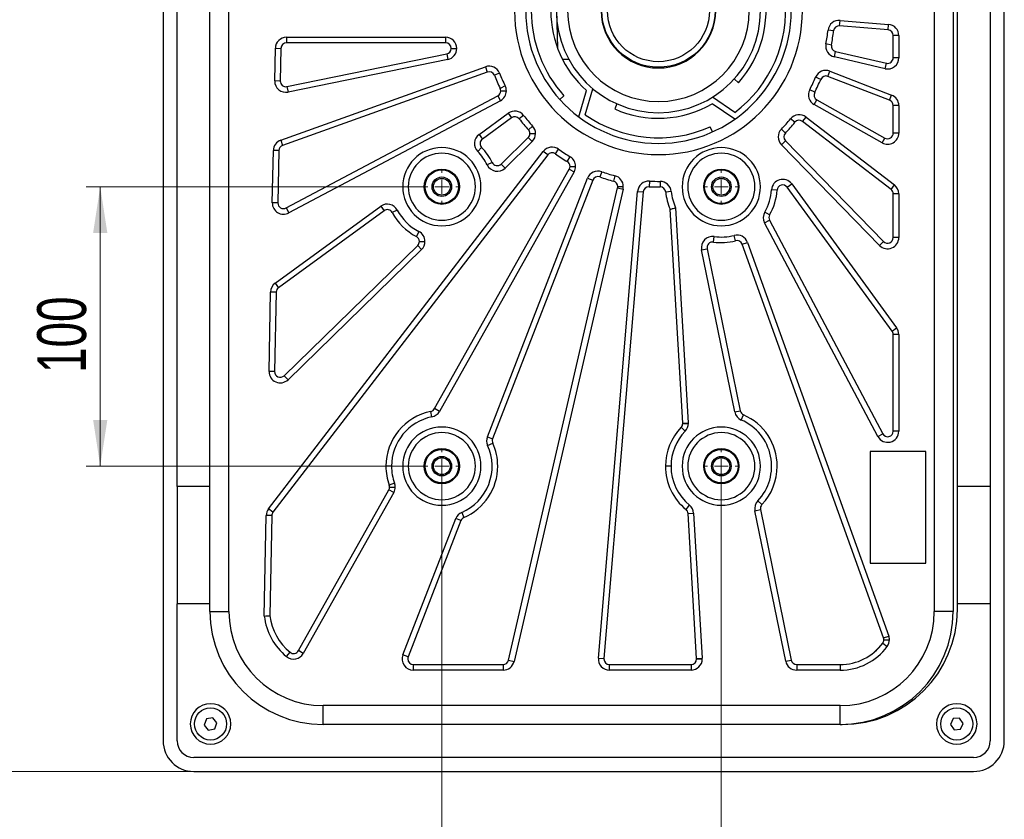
# Model space of a CAD drawing. Header units: millimetres. Extents: x 8 to 415, y 1 to 292.
# Tile 3 of 9: x 56 to 127, y 153 to 210. Entities that reach past the tile are written whole.
import ezdxf

# ---------------------------------------------------------------- set-up
doc = ezdxf.new("R2010")
doc.units = ezdxf.units.MM
doc.styles.add('SLDTEXTSTYLE1', font='TXT', dxfattribs={"width": 0.7})
doc.dimstyles.new('SLDDIMSTYLE0', dxfattribs={"dimtxt": 3.5, "dimasz": 3.302, "dimexe": 0, "dimexo": 0.0625, "dimgap": 0.875, "dimtad": 2, "dimlfac": 5, "dimrnd": 1e-09, "dimzin": 12, "dimdsep": 46, "dimtxsty": 'SLDTEXTSTYLE1', "dimsah": 1, "dimcen": 0.09, "dimadec": 0, "dimazin": 3, "dimtfac": 1, "dimtdec": 3, "dimtofl": 0, "dimtmove": 0, "dimatfit": 3, "dimfxl": 0, "dimfrac": 2, "dimtolj": 1, "dimtzin": 12, "dimarcsym": 0})

# ---------------------------------------------------------------- blocks, each defined once
blk = doc.blocks.new('_D')
at = {"color": 7, "linetype": 'Continuous', "lineweight": 0}
for p, q in [((68.88, 248.495), (47.68, 248.495)), ((48.68, 248.495), (48.68, 156.295)), ((68.88, 156.295), (47.68, 156.295))]:
    blk.add_line(p, q, dxfattribs=at)
at = {"color": 7, "linetype": 'Continuous', "lineweight": 18}
for points in [[(48.68, 248.495), (48.172, 245.193), (49.188, 245.193)], [(48.68, 156.295), (49.188, 159.597), (48.172, 159.597)]]:
    blk.add_solid(points, dxfattribs=at)
at = {"color": 7, "linetype": 'Continuous', "lineweight": 18, "insert": (44.168, 198.895), "char_height": 3.5, "attachment_point": 1, "rotation": 90, "style": 'SLDTEXTSTYLE1'}
blk.add_mtext('461', dxfattribs=at)
blk = doc.blocks.new('_D_2')
at = {"color": 7, "linetype": 'Continuous', "lineweight": 0}
for p, q in [((85.43, 198.145), (61.185, 198.145)), ((62.185, 198.145), (62.185, 178.145)), ((85.43, 178.145), (61.185, 178.145))]:
    blk.add_line(p, q, dxfattribs=at)
at = {"color": 7, "linetype": 'Continuous', "lineweight": 18}
for points in [[(62.185, 198.145), (61.677, 194.843), (62.693, 194.843)], [(62.185, 178.145), (62.693, 181.447), (61.677, 181.447)]]:
    blk.add_solid(points, dxfattribs=at)
at = {"color": 7, "linetype": 'Continuous', "lineweight": 18, "insert": (57.673, 184.82), "char_height": 3.5, "attachment_point": 1, "rotation": 90, "style": 'SLDTEXTSTYLE1'}
blk.add_mtext('100', dxfattribs=at)
blk = doc.blocks.new('_D_3')
at = {"color": 7, "linetype": 'Continuous', "lineweight": 0}
for p, q in [((86.63, 178.145), (86.63, 146.737)), ((106.63, 178.145), (106.63, 146.737)), ((86.63, 147.737), (106.63, 147.737))]:
    blk.add_line(p, q, dxfattribs=at)
at = {"color": 7, "linetype": 'Continuous', "lineweight": 18}
for points in [[(86.63, 147.737), (89.932, 147.229), (89.932, 148.245)], [(106.63, 147.737), (103.328, 148.245), (103.328, 147.229)]]:
    blk.add_solid(points, dxfattribs=at)
at = {"color": 7, "linetype": 'Continuous', "lineweight": 18, "insert": (93.305, 152.248), "char_height": 3.5, "attachment_point": 1, "style": 'SLDTEXTSTYLE1'}
blk.add_mtext('100', dxfattribs=at)
blk = doc.blocks.new('SW_CENTERMARKSYMBOL_0')
at = {"color": 0, "linetype": 'Continuous', "lineweight": 18}
for p, q in [((0, 1), (0, 1.2)), ((-1, 0), (-1.2, 0)), ((0, 0), (-0.5, 0)), ((0, 0), (0, 0.5)), ((0, 0), (0, -0.5)), ((0, 0), (0.5, 0)), ((1, 0), (1.2, 0)), ((0, -1), (0, -1.2))]:
    blk.add_line(p, q, dxfattribs=at)
blk = doc.blocks.new('SW_CENTERMARKSYMBOL_1')
at = {"color": 0, "linetype": 'Continuous', "lineweight": 18}
for p, q in [((0, 1), (0, 1.2)), ((-1, 0), (-1.2, 0)), ((0, 0), (-0.5, 0)), ((0, 0), (0, 0.5)), ((0, 0), (0, -0.5)), ((0, 0), (0.5, 0)), ((1, 0), (1.2, 0)), ((0, -1), (0, -1.2))]:
    blk.add_line(p, q, dxfattribs=at)
blk = doc.blocks.new('SW_CENTERMARKSYMBOL_2')
at = {"color": 0, "linetype": 'Continuous', "lineweight": 18}
for p, q in [((0, 1), (0, 1.2)), ((-1, 0), (-1.2, 0)), ((0, 0), (-0.5, 0)), ((0, 0), (0, 0.5)), ((0, 0), (0, -0.5)), ((0, 0), (0.5, 0)), ((1, 0), (1.2, 0)), ((0, -1), (0, -1.2))]:
    blk.add_line(p, q, dxfattribs=at)
blk = doc.blocks.new('SW_CENTERMARKSYMBOL_3')
at = {"color": 0, "linetype": 'Continuous', "lineweight": 18}
for p, q in [((0, 1), (0, 1.2)), ((-1, 0), (-1.2, 0)), ((0, 0), (-0.5, 0)), ((0, 0), (0, 0.5)), ((0, 0), (0, -0.5)), ((0, 0), (0.5, 0)), ((1, 0), (1.2, 0)), ((0, -1), (0, -1.2))]:
    blk.add_line(p, q, dxfattribs=at)

msp = doc.modelspace()

# ---------------------------------------------------------------- linework, layer by layer
at = {"color": 7, "linetype": 'Continuous', "lineweight": 25}
for p, q in [((66.68, 246.2949), (66.68, 158.4949)), ((126.88, 158.4949), (126.88, 246.2949)), ((70.04, 167.7449), (70.04, 236.7449)), ((71.39, 167.7449), (71.39, 236.7449)), ((121.87, 236.7449), (121.87, 167.7449)), ((123.22, 236.7449), (123.22, 167.7449)), ((67.68, 176.6949), (67.68, 228.0949)), ((123.52, 176.6949), (123.52, 228.0949)), ((125.88, 228.0949), (125.88, 176.6949)), ((94.8077, 211.5145), (94.8958, 208.1075)), ((115.0946, 209.6544), (115.1281, 210.053)), ((115.1281, 210.053), (118.5971, 209.7612)), ((114.6637, 209.3016), (114.2663, 209.3473)), ((118.5635, 209.3626), (115.0946, 209.6544)), ((118.5635, 209.3626), (118.5971, 209.7612)), ((75.5155, 208.8396), (75.5155, 208.4396)), ((75.5155, 208.8396), (86.9014, 208.8396)), ((86.9014, 208.8396), (86.9014, 208.4396)), ((119.33, 208.964), (118.93, 208.964)), ((118.93, 207.3722), (118.93, 208.964)), ((119.33, 208.964), (119.33, 207.3722)), ((74.6701, 205.7179), (74.7156, 208.0551)), ((74.7156, 208.0551), (75.1155, 208.0473)), ((75.1155, 208.0473), (75.07, 205.7101)), ((86.9014, 208.4396), (75.5155, 208.4396)), ((87.3014, 208.0396), (87.7014, 208.0396)), ((114.505, 208.2881), (114.1126, 208.366)), ((75.55, 205.3104), (86.9815, 207.6477)), ((87.0617, 207.2558), (75.6302, 204.9185)), ((86.9815, 207.6477), (87.0617, 207.2558)), ((95.2607, 207.2661), (95.706, 207.2776)), ((114.7175, 207.4307), (114.8074, 207.8204)), ((118.3502, 206.5927), (114.7175, 207.4307)), ((114.8074, 207.8204), (118.4401, 206.9824)), ((119.33, 207.3722), (118.93, 207.3722)), ((75.1027, 201.4729), (89.7489, 206.7277)), ((89.7489, 206.7277), (89.884, 206.3512)), ((118.3502, 206.5927), (118.4401, 206.9824)), ((89.884, 206.3512), (75.2378, 201.0964)), ((90.7635, 206.2679), (90.3913, 206.1213)), ((107.555, 205.8603), (107.8522, 205.5926)), ((113.7493, 205.8289), (113.3809, 205.9848)), ((114.2622, 206.046), (114.4066, 206.419)), ((118.6745, 204.3371), (114.2622, 206.046)), ((114.4066, 206.419), (118.8189, 204.7101)), ((75.07, 205.7101), (74.6701, 205.7179)), ((75.55, 205.3104), (75.6302, 204.9185)), ((91.1647, 205.3593), (90.8057, 205.183)), ((96.8948, 203.3017), (97.4279, 205.161)), ((113.3115, 204.9012), (112.957, 205.0865)), ((75.4873, 196.627), (90.634, 204.6532)), ((90.634, 204.6532), (90.8212, 204.2997)), ((90.8467, 205.0066), (91.2467, 205.0066)), ((95.0701, 204.3882), (95.3674, 204.6558)), ((96.4331, 203.1426), (96.9733, 205.0267)), ((107.5912, 203.4658), (105.9876, 204.5474)), ((113.2739, 204.0186), (113.47, 204.3673)), ((113.47, 204.3673), (118.3339, 201.6317)), ((118.6745, 204.3371), (118.8189, 204.7101)), ((90.8212, 204.2997), (75.6746, 196.2735)), ((99.1608, 204.076), (98.9981, 203.7106)), ((107.5998, 202.9776), (105.9749, 204.0736)), ((118.1379, 201.2831), (113.2739, 204.0186)), ((118.93, 201.9804), (118.93, 203.9641)), ((119.33, 203.9641), (118.93, 203.9641)), ((119.33, 203.9641), (119.33, 201.9804)), ((89.2933, 201.879), (91.3822, 203.4023)), ((91.6179, 203.0791), (89.529, 201.5558)), ((91.3822, 203.4023), (91.6179, 203.0791)), ((92.4852, 203.2469), (92.1694, 203.0014)), ((111.8936, 202.7545), (111.5841, 203.0078)), ((112.4469, 202.8183), (112.6906, 203.1355)), ((112.6906, 203.1355), (119.0174, 198.2746)), ((93.1262, 202.4882), (92.8314, 202.2178)), ((105.994, 202.0662), (105.8313, 202.4317)), ((111.2122, 201.9877), (110.9243, 202.2654)), ((118.7737, 197.9574), (112.4469, 202.8183)), ((89.2933, 201.879), (89.529, 201.5558)), ((90.8738, 199.7671), (92.8159, 201.6611)), ((92.8159, 201.6611), (93.0952, 201.3748)), ((92.9366, 201.9475), (93.3366, 201.9475)), ((118.1379, 201.2831), (118.3339, 201.6317)), ((119.33, 201.9804), (118.93, 201.9804)), ((75.1027, 201.4729), (75.2378, 201.0964)), ((89.4797, 200.9519), (89.1947, 200.6712)), ((93.0952, 201.3748), (91.1531, 199.4807)), ((94.7545, 200.5089), (94.9883, 200.8334)), ((110.9275, 201.1515), (111.2138, 201.4308)), ((117.9573, 193.9434), (110.9275, 201.1515)), ((111.2138, 201.4308), (118.2437, 194.2227)), ((74.2296, 175.0876), (93.8862, 200.6717)), ((74.5002, 196.996), (74.573, 200.7355)), ((94.2034, 200.428), (74.5468, 174.8439)), ((74.9729, 200.7277), (74.573, 200.7355)), ((74.9729, 200.7277), (74.9001, 196.9882)), ((94.2034, 200.428), (93.8862, 200.6717)), ((95.6104, 199.9435), (95.8171, 200.286)), ((86.1113, 182.2625), (95.7524, 199.405)), ((90.2341, 199.88), (89.8737, 199.7065)), ((90.8738, 199.7671), (91.1531, 199.4807)), ((95.7524, 199.405), (96.101, 199.2089)), ((95.8037, 199.6011), (96.2037, 199.6011)), ((96.101, 199.2089), (86.46, 182.0664)), ((89.8908, 180.2519), (97.0581, 198.7572)), ((97.0581, 198.7572), (97.4311, 198.6128)), ((98.07, 199.2228), (97.9371, 198.8456)), ((99.0195, 198.9311), (98.9176, 198.5443)), ((97.4311, 198.6128), (90.2638, 180.1074)), ((91.4055, 164.255), (99.2055, 198.0675)), ((99.2055, 198.0675), (99.5953, 197.9776)), ((99.2158, 198.1575), (99.6158, 198.1575)), ((101.4806, 198.5457), (101.4593, 198.1463)), ((102.2424, 198.529), (102.246, 198.129)), ((111.3448, 198.1087), (111.668, 198.3444)), ((118.8532, 187.8125), (111.3448, 198.1087)), ((111.668, 198.3444), (119.1764, 188.0481)), ((118.7737, 197.9574), (119.0174, 198.2746)), ((99.5953, 197.9776), (91.7953, 164.1651)), ((97.8312, 164.412), (100.6409, 197.8139)), ((101.0395, 197.7804), (98.2298, 164.3785)), ((100.6409, 197.8139), (101.0395, 197.7804)), ((103.0461, 197.8046), (102.6479, 197.7668)), ((110.6224, 197.8978), (110.2231, 197.9225)), ((118.93, 194.502), (118.93, 197.6402)), ((119.33, 197.6402), (118.93, 197.6402)), ((119.33, 197.6402), (119.33, 194.502)), ((74.9001, 196.9882), (74.5002, 196.996)), ((74.7042, 191.2401), (82.2606, 196.7505)), ((75.4873, 196.627), (75.6746, 196.2735)), ((82.2606, 196.7505), (82.4963, 196.4273)), ((103.3625, 196.6337), (104.2691, 181.2543)), ((82.4963, 196.4273), (74.9399, 190.9169)), ((83.4407, 196.4751), (83.0863, 196.2896)), ((103.8698, 181.2308), (102.9676, 196.5367)), ((110.0868, 196.1324), (109.7412, 196.3336)), ((109.7256, 195.5565), (110.0791, 195.7438)), ((117.8231, 180.2753), (109.7256, 195.5565)), ((110.0791, 195.7438), (118.1766, 180.4626)), ((84.9878, 194.9413), (84.8053, 194.5854)), ((106.0618, 194.1855), (106.1186, 194.5814)), ((107.6502, 194.2772), (107.5482, 194.664)), ((119.33, 194.502), (118.93, 194.502)), ((75.3441, 184.6214), (84.9021, 193.9431)), ((84.9021, 193.9431), (85.1814, 193.6567)), ((85.0228, 194.2294), (85.4228, 194.2294)), ((108.1287, 194.0255), (108.5052, 194.1606)), ((118.2365, 165.8533), (108.1287, 194.0255)), ((108.5052, 194.1606), (118.613, 165.9884)), ((117.9573, 193.9434), (118.2437, 194.2227)), ((85.1814, 193.6567), (75.6234, 184.3351)), ((105.2212, 193.6293), (105.6131, 193.7094)), ((107.5943, 182.0225), (105.2212, 193.6293)), ((105.6131, 193.7094), (107.9862, 182.1026)), ((74.7042, 191.2401), (74.9399, 190.9169)), ((74.265, 184.9234), (74.3757, 190.6093)), ((74.7757, 190.6015), (74.3757, 190.6093)), ((74.7757, 190.6015), (74.6649, 184.9156)), ((118.8532, 187.8125), (119.1764, 188.0481)), ((118.93, 180.6499), (118.93, 187.5768)), ((119.33, 187.5768), (118.93, 187.5768)), ((119.33, 187.5768), (119.33, 180.6499)), ((74.6649, 184.9156), (74.265, 184.9234)), ((75.3441, 184.6214), (75.6234, 184.3351)), ((85.9204, 181.6743), (85.8415, 182.0664)), ((86.46, 182.0664), (86.1113, 182.2625)), ((107.5943, 182.0225), (107.9862, 182.1026)), ((108.0603, 181.4486), (108.2192, 181.8157)), ((103.8698, 181.2308), (104.2691, 181.2543)), ((103.8705, 181.2072), (104.2705, 181.2072)), ((103.7578, 180.9288), (104.045, 180.6504)), ((117.8231, 180.2753), (118.1766, 180.4626)), ((119.33, 180.6499), (118.93, 180.6499)), ((89.8908, 180.2519), (90.2638, 180.1074)), ((89.9083, 179.6324), (90.2726, 179.7977)), ((121.27, 179.2049), (117.27, 179.2049)), ((117.27, 179.2049), (117.27, 171.2049)), ((121.27, 171.2049), (121.27, 179.2049)), ((83.03, 178.1449), (82.63, 178.1449)), ((103.03, 178.1449), (102.63, 178.1449)), ((83.2455, 176.9181), (82.8694, 176.7818)), ((70.04, 176.6949), (67.68, 176.6949)), ((67.68, 176.6949), (67.68, 168.2949)), ((76.3696, 164.9409), (82.842, 176.4494)), ((83.1907, 176.2533), (76.7182, 164.7448)), ((83.1907, 176.2533), (82.842, 176.4494)), ((82.8934, 176.6455), (83.2934, 176.6455)), ((125.88, 176.6949), (123.52, 176.6949)), ((123.52, 168.2949), (123.52, 176.6949)), ((125.88, 176.6949), (125.88, 168.2949)), ((109.2422, 175.6678), (109.5325, 175.3925)), ((74.5468, 174.8439), (74.2296, 175.0876)), ((88.0511, 174.8373), (88.209, 174.4698)), ((104.1047, 175.0428), (104.3573, 175.353)), ((104.2515, 174.7562), (104.6508, 174.7797)), ((104.8639, 164.3685), (104.2515, 174.7562)), ((104.6508, 174.7797), (105.2632, 164.392)), ((109.0389, 174.957), (109.4308, 175.0372)), ((111.2415, 164.1847), (109.0389, 174.957)), ((109.4308, 175.0372), (111.6333, 164.2648)), ((73.924, 167.4211), (74.0642, 174.6157)), ((74.4641, 174.6079), (74.0642, 174.6157)), ((74.4641, 174.6079), (74.3245, 167.4404)), ((83.8418, 164.6339), (87.6209, 174.3912)), ((87.9939, 174.2467), (84.2148, 164.4894)), ((87.9939, 174.2467), (87.6209, 174.3912)), ((117.27, 171.2049), (121.27, 171.2049)), ((67.68, 158.4949), (67.68, 168.2949)), ((70.04, 168.2949), (67.68, 168.2949)), ((70.04, 167.7449), (71.39, 167.7449)), ((123.22, 167.7449), (121.87, 167.7449)), ((125.88, 168.2949), (123.52, 168.2949)), ((123.52, 167.8949), (123.52, 168.2949)), ((125.88, 168.2949), (125.88, 158.4949)), ((118.2365, 165.8533), (118.613, 165.9884)), ((118.26, 165.7183), (118.66, 165.7183)), ((76.7182, 164.7448), (76.3696, 164.9409)), ((117.4892, 164.7659), (118.109, 165.3858)), ((118.1811, 165.4798), (118.5023, 165.2414)), ((75.5179, 164.5149), (75.7694, 164.8259)), ((84.2148, 164.4894), (83.8418, 164.6339)), ((91.4055, 164.255), (91.7953, 164.1651)), ((97.8312, 164.412), (98.2298, 164.3785)), ((104.8639, 164.3685), (105.2632, 164.392)), ((104.8645, 164.3449), (105.2645, 164.3449)), ((111.2415, 164.1847), (111.6333, 164.2648)), ((84.5878, 163.9449), (84.5878, 163.5449)), ((84.5878, 163.9449), (91.0157, 163.9449)), ((91.0157, 163.5449), (84.5878, 163.5449)), ((91.0157, 163.9449), (91.0157, 163.5449)), ((98.6284, 163.5449), (98.6284, 163.9449)), ((98.6284, 163.9449), (104.4645, 163.9449)), ((104.4645, 163.5449), (98.6284, 163.5449)), ((104.4645, 163.9449), (104.4645, 163.5449)), ((112.0252, 163.9449), (112.0252, 163.5449)), ((112.0252, 163.9449), (115.13, 163.9449)), ((115.13, 163.5449), (112.0252, 163.5449)), ((115.13, 163.9449), (115.13, 163.5449)), ((78.13, 159.6549), (78.13, 161.0049)), ((115.13, 161.0049), (78.13, 161.0049)), ((115.13, 159.6549), (115.13, 161.0049)), ((69.7848, 160.0502), (69.6248, 159.6169)), ((70.2401, 160.1282), (69.7848, 160.0502)), ((70.5353, 159.773), (70.2401, 160.1282)), ((123.2192, 160.0761), (123.0195, 159.6597)), ((123.6797, 160.1114), (123.2192, 160.0761)), ((123.9405, 159.7302), (123.6797, 160.1114)), ((69.6248, 159.6169), (69.92, 159.2617)), ((69.92, 159.2617), (70.3752, 159.3397)), ((70.3752, 159.3397), (70.5353, 159.773)), ((115.13, 159.6549), (78.13, 159.6549)), ((115.13, 159.6549), (115.28, 159.6549)), ((123.0195, 159.6597), (123.2803, 159.2785)), ((123.2803, 159.2785), (123.7408, 159.3137)), ((123.7408, 159.3137), (123.9405, 159.7302)), ((124.68, 157.2949), (68.88, 157.2949)), ((68.88, 156.2949), (124.68, 156.2949))]:
    msp.add_line(p, q, dxfattribs=at)
for centre, radius in [((102.13, 210.7449), 4.05), ((102.13, 210.7449), 3.65), ((86.63, 198.1449), 1.26), ((106.63, 198.1449), 1.26), ((86.63, 198.1449), 1.2), ((86.63, 198.1449), 0.7), ((86.63, 198.1449), 0.6), ((106.63, 198.1449), 1.2), ((106.63, 198.1449), 0.7), ((106.63, 198.1449), 0.6), ((86.63, 178.1449), 1.26), ((86.63, 178.1449), 1.2), ((106.63, 178.1449), 1.26), ((106.63, 178.1449), 1.2), ((86.63, 178.1449), 0.7), ((86.63, 178.1449), 0.6), ((106.63, 178.1449), 0.7), ((106.63, 178.1449), 0.6), ((70.08, 159.6949), 1.15), ((123.48, 159.6949), 1.15)]:
    msp.add_circle(centre, radius, dxfattribs=at)
for centre, radius, start, end in [((102.13, 210.7449), 7.7, 318, 11.955869), ((102.13, 210.7449), 9.1, 306.879314, 6), ((102.13, 210.7449), 10.3, 180, 0), ((102.13, 210.7449), 9.5, 180, 0), ((102.13, 210.7449), 9.1, 180, 222), ((102.13, 210.7449), 7.7, 180, 227.955869), ((102.13, 210.7449), 7.3, 180, 0), ((102.13, 210.7449), 6.5, 180, 0), ((102.13, 210.7449), 4.1, 180, 0), ((115.061, 209.2558), 0.8, 85.1918, 173.430808), ((102.13, 210.7449), 12.2165, 348.770974, 353.430808), ((102.13, 210.7449), 12.6165, 348.770974, 353.430808), ((115.061, 209.2558), 0.4, 85.1918, 173.430808), ((118.53, 208.964), 0.4, 0, 85.1918), ((118.53, 208.964), 0.8, 0, 85.1918), ((75.5155, 208.0396), 0.8, 90, 178.88396), ((86.9014, 208.0396), 0.8, 0, 90), ((75.5155, 208.0396), 0.4, 90, 178.88396), ((86.9014, 208.0396), 0.4, 0, 90), ((86.9014, 208.0396), 0.4, 281.555436, 0), ((86.9014, 208.0396), 0.8, 281.555436, 0), ((114.8973, 208.2102), 0.8, 168.770974, 257.009982), ((114.8973, 208.2102), 0.4, 168.770974, 257.009982), ((118.53, 207.3722), 0.8, 257.009982, 0), ((118.53, 207.3722), 0.4, 257.009982, 0), ((90.0191, 205.9747), 0.8, 21.498247, 109.737255), ((114.1177, 205.673), 0.8, 68.828164, 157.067171), ((90.0191, 205.9747), 0.4, 21.498247, 109.737255), ((102.13, 210.7449), 12.6165, 201.498247, 206.15808), ((102.13, 210.7449), 12.2165, 201.498247, 206.15808), ((102.13, 210.7449), 12.2165, 332.407338, 337.067171), ((102.13, 210.7449), 12.6165, 332.407338, 337.067171), ((114.1177, 205.673), 0.4, 68.828164, 157.067171), ((75.4699, 205.7023), 0.8, 178.88396, 281.555436), ((75.4699, 205.7023), 0.4, 178.88396, 281.555436), ((90.4467, 205.0066), 0.4, 0, 26.15808), ((90.4467, 205.0066), 0.8, 0, 26.15808), ((113.666, 204.7159), 0.8, 152.407338, 240.646346), ((90.4467, 205.0066), 0.4, 297.919073, 0), ((90.4467, 205.0066), 0.8, 297.919073, 0), ((113.666, 204.7159), 0.4, 152.407338, 240.646346), ((118.53, 203.9641), 0.4, 0, 68.828164), ((118.53, 203.9641), 0.8, 0, 68.828164), ((102.13, 210.7449), 7.7, 246, 299.955869), ((91.8536, 202.7559), 0.8, 37.861884, 126.100891), ((91.8536, 202.7559), 0.4, 37.861884, 126.100891), ((102.13, 210.7449), 12.6165, 217.861884, 222.521717), ((102.13, 210.7449), 12.2165, 217.861884, 222.521717), ((102.13, 210.7449), 9.1, 234.879314, 294), ((102.13, 210.7449), 12.2165, 316.043702, 320.703535), ((112.2032, 202.5012), 0.8, 52.464527, 140.703535), ((92.5366, 201.9475), 0.4, 0, 42.521717), ((92.5366, 201.9475), 0.8, 0, 42.521717), ((111.5002, 201.7101), 0.8, 136.043702, 224.282709), ((102.13, 210.7449), 12.6165, 316.043702, 320.703535), ((112.2032, 202.5012), 0.4, 52.464527, 140.703535), ((89.7647, 201.2326), 0.8, 126.100891, 224.567415), ((89.7647, 201.2326), 0.4, 126.100891, 224.567415), ((92.5366, 201.9475), 0.4, 314.282709, 0), ((92.5366, 201.9475), 0.8, 314.282709, 0), ((111.5002, 201.7101), 0.4, 136.043702, 224.282709), ((118.53, 201.9804), 0.8, 240.646346, 0), ((118.53, 201.9804), 0.4, 240.646346, 0), ((75.3729, 200.7199), 0.8, 109.737255, 178.88396), ((75.3729, 200.7199), 0.4, 109.737255, 178.88396), ((86.63, 198.1449), 2.8, 0, 180), ((86.63, 198.1449), 4, 25.706284, 44.567415), ((94.5206, 200.1843), 0.8, 54.22552, 142.464527), ((102.13, 210.7449), 12.2165, 234.22552, 238.885353), ((106.63, 198.1449), 2.8, 0, 180), ((86.63, 198.1449), 2.4, 0, 180), ((86.63, 198.1449), 3.6, 25.706284, 44.567415), ((94.5206, 200.1843), 0.4, 54.22552, 142.464527), ((102.13, 210.7449), 12.6165, 234.22552, 238.885353), ((95.4037, 199.6011), 0.8, 0, 58.885353), ((106.63, 198.1449), 2.4, 0, 180), ((90.5945, 200.0535), 0.8, 205.706284, 314.282709), ((90.5945, 200.0535), 0.4, 205.706284, 314.282709), ((95.4037, 199.6011), 0.4, 0, 58.885353), ((95.4037, 199.6011), 0.4, 330.646346, 0), ((95.4037, 199.6011), 0.8, 330.646346, 0), ((97.8041, 198.4683), 0.8, 70.589156, 158.828164), ((97.8041, 198.4683), 0.4, 70.589156, 158.828164), ((102.13, 210.7449), 12.6165, 250.589156, 255.248989), ((102.13, 210.7449), 12.2165, 250.589156, 255.248989), ((98.8158, 198.1575), 0.8, 0, 75.248989), ((86.63, 198.1449), 2.8, 180, 0), ((86.63, 198.1449), 2.4, 180, 0), ((98.8158, 198.1575), 0.4, 0, 75.248989), ((98.8158, 198.1575), 0.4, 347.009982, 0), ((98.8158, 198.1575), 0.8, 347.009982, 0), ((101.4381, 197.7469), 0.8, 86.952793, 175.1918), ((101.4381, 197.7469), 0.4, 86.952793, 175.1918), ((102.13, 210.7449), 12.6165, 266.952793, 270.526914), ((102.13, 210.7449), 12.2165, 266.952793, 270.526914), ((102.2497, 197.729), 0.8, 5.424215, 90.526914), ((102.2497, 197.729), 0.4, 5.424215, 90.526914), ((106.63, 198.1449), 2.8, 180, 0), ((106.63, 198.1449), 2.4, 180, 0), ((111.0216, 197.873), 0.8, 36.100891, 176.457212), ((111.0216, 197.873), 0.4, 36.100891, 176.457212), ((118.53, 197.6402), 0.8, 0, 52.464527), ((106.63, 198.1449), 4, 185.424215, 203.707566), ((106.63, 198.1449), 3.6, 185.424215, 204.820159), ((106.63, 198.1449), 3.6, 329.792224, 356.457212), ((106.63, 198.1449), 4, 329.792224, 356.457212), ((118.53, 197.6402), 0.4, 0, 52.464527), ((75.3, 196.9804), 0.8, 178.88396, 297.919073), ((75.3, 196.9804), 0.4, 178.88396, 297.919073), ((82.7319, 196.1041), 0.8, 27.634367, 126.100891), ((82.7319, 196.1041), 0.4, 27.634367, 126.100891), ((86.63, 198.1449), 4, 207.634367, 242.859134), ((86.63, 198.1449), 3.6, 207.634367, 242.859134), ((110.4325, 195.9311), 0.8, 149.792224, 207.919073), ((110.4325, 195.9311), 0.4, 149.792224, 207.919073), ((84.6228, 194.2294), 0.4, 0, 62.859134), ((84.6228, 194.2294), 0.8, 0, 62.859134), ((106.005, 193.7895), 0.8, 81.833433, 191.555436), ((106.63, 198.1449), 3.6, 261.833433, 284.776045), ((107.7522, 193.8904), 0.8, 19.737255, 104.776045), ((118.53, 194.502), 0.8, 224.282709, 0), ((118.53, 194.502), 0.4, 224.282709, 0), ((84.6228, 194.2294), 0.4, 314.282709, 0), ((84.6228, 194.2294), 0.8, 314.282709, 0), ((106.005, 193.7895), 0.4, 81.833433, 191.555436), ((106.63, 198.1449), 4, 261.833433, 284.776045), ((107.7522, 193.8904), 0.4, 19.737255, 104.776045), ((75.1756, 190.5937), 0.8, 126.100891, 178.88396), ((75.1756, 190.5937), 0.4, 126.100891, 178.88396), ((118.53, 187.5768), 0.4, 0, 36.100891), ((118.53, 187.5768), 0.8, 0, 36.100891), ((75.0648, 184.9078), 0.8, 178.88396, 314.282709), ((75.0648, 184.9078), 0.4, 178.88396, 314.282709), ((86.63, 178.1449), 4, 101.368441, 180), ((85.7627, 182.4586), 0.4, 281.368441, 330.646346), ((85.7627, 182.4586), 0.8, 281.368441, 330.646346), ((108.3781, 182.1828), 0.8, 191.555436, 246.590829), ((108.3781, 182.1828), 0.4, 191.555436, 246.590829), ((106.63, 178.1449), 4, 0, 66.590829), ((86.63, 178.1449), 3.6, 101.368441, 180), ((103.4705, 181.2072), 0.4, 315.89484, 0), ((103.4705, 181.2072), 0.4, 0, 3.373618), ((103.4705, 181.2072), 0.8, 315.89484, 0), ((103.4705, 181.2072), 0.8, 0, 3.373618), ((106.63, 178.1449), 3.6, 316.520044, 66.590829), ((86.63, 178.1449), 2.8, 0, 180), ((86.63, 178.1449), 2.4, 0, 180), ((106.63, 178.1449), 4, 135.89484, 180), ((106.63, 178.1449), 3.6, 135.89484, 180), ((106.63, 178.1449), 2.8, 0, 180), ((106.63, 178.1449), 2.4, 0, 180), ((118.53, 180.6499), 0.8, 207.919073, 0), ((118.53, 180.6499), 0.4, 207.919073, 0), ((90.6368, 179.963), 0.8, 158.828164, 204.405665), ((90.6368, 179.963), 0.4, 158.828164, 204.405665), ((86.63, 178.1449), 4, 0, 24.405665), ((86.63, 178.1449), 3.6, 293.250662, 24.405665), ((86.63, 178.1449), 4, 180, 199.924251), ((86.63, 178.1449), 3.6, 180, 199.924251), ((86.63, 178.1449), 2.8, 180, 0), ((86.63, 178.1449), 2.4, 180, 0), ((86.63, 178.1449), 4, 293.250662, 0), ((106.63, 178.1449), 4, 180, 230.852397), ((106.63, 178.1449), 3.6, 180, 230.852397), ((106.63, 178.1449), 2.8, 180, 0), ((106.63, 178.1449), 2.4, 180, 0), ((106.63, 178.1449), 4, 316.520044, 0), ((82.4934, 176.6455), 0.8, 0, 19.924251), ((82.4934, 176.6455), 0.4, 330.646346, 0), ((82.4934, 176.6455), 0.4, 0, 19.924251), ((82.4934, 176.6455), 0.8, 330.646346, 0), ((109.8227, 175.1173), 0.8, 136.520044, 191.555436), ((74.864, 174.6002), 0.8, 142.464527, 178.88396), ((74.864, 174.6002), 0.4, 142.464527, 178.88396), ((88.3669, 174.1023), 0.8, 113.250662, 158.828164), ((103.8522, 174.7326), 0.4, 3.373618, 50.852397), ((103.8522, 174.7326), 0.8, 3.373618, 50.852397), ((109.8227, 175.1173), 0.4, 136.520044, 191.555436), ((88.3669, 174.1023), 0.4, 113.250662, 158.828164), ((78.13, 167.7449), 8.09, 180, 270), ((78.13, 167.7449), 6.74, 180, 270), ((115.13, 167.7449), 6.74, 270, 0), ((115.13, 167.7449), 8.09, 270, 0), ((115.28, 167.8949), 8.24, 270, 0), ((78.2643, 167.9113), 4.3679, 186.444419, 231.040179), ((78.2643, 167.9113), 3.9679, 186.816931, 231.040179), ((117.86, 165.7183), 0.4, 323.410517, 0), ((117.86, 165.7183), 0.4, 0, 19.737255), ((117.86, 165.7183), 0.8, 323.410517, 0), ((117.86, 165.7183), 0.8, 0, 19.737255), ((76.0209, 165.137), 0.4, 231.040179, 330.646346), ((115.13, 167.7449), 3.8, 270, 323.410517), ((115.13, 167.7449), 4.2, 270, 323.410517), ((76.0209, 165.137), 0.8, 231.040179, 330.646346), ((84.5878, 164.3449), 0.8, 158.828164, 270), ((84.5878, 164.3449), 0.4, 158.828164, 180), ((84.5878, 164.3449), 0.4, 180, 270), ((91.0157, 164.3449), 0.4, 270, 347.009982), ((98.6284, 164.3449), 0.8, 175.1918, 270), ((98.6284, 164.3449), 0.4, 175.1918, 180), ((98.6284, 164.3449), 0.4, 180, 270), ((104.4645, 164.3449), 0.8, 270, 0), ((104.4645, 164.3449), 0.4, 270, 0), ((104.4645, 164.3449), 0.4, 0, 3.373618), ((104.4645, 164.3449), 0.8, 0, 3.373618), ((112.0252, 164.3449), 0.8, 191.555436, 270), ((112.0252, 164.3449), 0.4, 191.555436, 270), ((91.0157, 164.3449), 0.8, 270, 347.009982), ((70.08, 159.6949), 1.45, 0, 180), ((123.48, 159.6949), 1.45, 0, 180), ((70.08, 159.6949), 1.45, 180, 0), ((123.48, 159.6949), 1.45, 180, 0), ((68.88, 158.4949), 2.2, 180, 270), ((68.88, 158.4949), 1.2, 180, 270), ((124.68, 158.4949), 2.2, 270, 0), ((124.68, 158.4949), 1.2, 270, 0)]:
    msp.add_arc(centre, radius, start, end, dxfattribs=at)
for points, knots in [([(102.9676, 196.5367), (103.0413, 196.5545), (103.1731, 196.5864), (103.3047, 196.6193), (103.3625, 196.6337)], [0, 0, 0, 0, 0.55999982, 1, 1, 1, 1]), ([(73.924, 167.4211), (73.9988, 167.4246), (74.1322, 167.4309), (74.2657, 167.4375), (74.3245, 167.4404)], [0, 0, 0, 0, 0.56, 1, 1, 1, 1])]:
    msp.add_open_spline(points, degree=3, knots=knots, dxfattribs=at)

# ---------------------------------------------------------------- block references
at = {"color": 7, "linetype": 'Continuous', "lineweight": 18}
for name, p in [('SW_CENTERMARKSYMBOL_0', (86.63, 198.1449)), ('SW_CENTERMARKSYMBOL_1', (106.63, 198.1449)), ('SW_CENTERMARKSYMBOL_3', (86.63, 178.1449)), ('SW_CENTERMARKSYMBOL_2', (106.63, 178.1449))]:
    msp.add_blockref(name, p, dxfattribs=at)

# ---------------------------------------------------------------- dimensions: what is measured, and where the dimension line sits
for base, p1, p2, picture, middle in [((48.68, 156.2949), (68.88, 248.4949), (68.88, 156.2949), '_D', (48.68, 202.3949)), ((62.1845, 178.1449), (85.43, 198.1449), (85.43, 178.1449), '_D_2', (62.1845, 188.1449))]:
    dim = msp.add_linear_dim(base=base, p1=p1, p2=p2, angle=90, dimstyle='SLDDIMSTYLE0', dxfattribs=at)
    dim.commit()
    dim.dimension.update_dxf_attribs({"geometry": picture, "text_midpoint": middle, "dimtype": 160})
dim = msp.add_linear_dim(base=(106.63, 147.7367), p1=(86.63, 178.1449), p2=(106.63, 178.1449), dimstyle='SLDDIMSTYLE0', dxfattribs=at)
dim.commit()
dim.dimension.update_dxf_attribs({"geometry": '_D_3', "text_midpoint": (96.63, 147.7367), "dimtype": 160})

doc.saveas('drawing.dxf')
